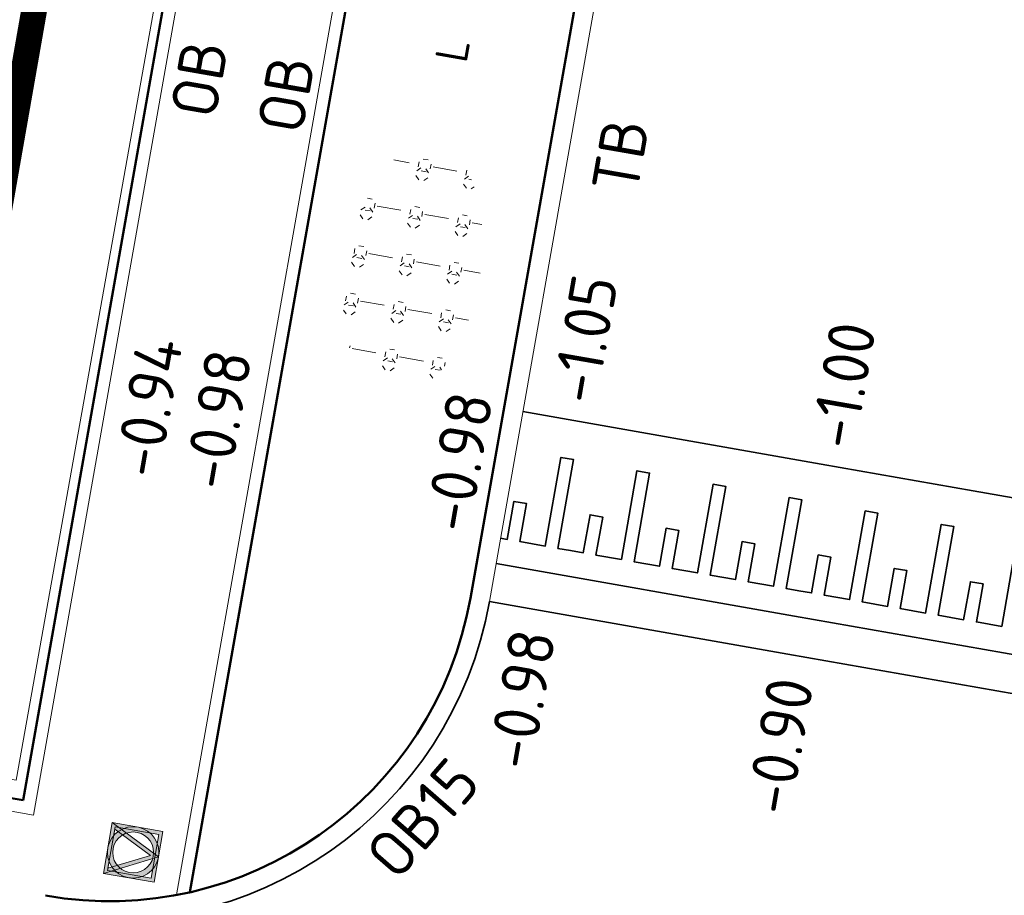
# Model space of a CAD drawing. Header units: metres. Extents: x 2514 to 227642, y 1683 to 852646.
# Tile 171 of 256: x 113819.35 to 113827, y 426316.46 to 426323.26. Entities that reach past the tile are written whole.
import ezdxf
from ezdxf.enums import TextEntityAlignment as Align
from ezdxf.lldxf.tags import DXFTag

# ---------------------------------------------------------------- set-up
doc = ezdxf.new("R2010")
doc.units = ezdxf.units.M
doc.linetypes.add('XX-CENTER', pattern=[8, 5, -1, 1, -1])
for name, color, linetype, lineweight in [('B-WE-KG-GRENS_PERCEEL-GV', 252, 'KG-PERCEEL', 18), ('N-WE-GR-HEESTER-S', 94, 'Continuous', 13), ('N-WE-IE-MEUBILAIR_WEGMEUBILAIR_VERKEERSBORD-S', 7, 'Continuous', 9), ('N-WE-KG-WERKGRENS-G', 7, 'XX-CENTER', 35), ('N-WE-VH-DREMPEL_BESTRAAT-G', 1, 'Continuous', 35), ('N-WE-VH-KANTOPSLUITING-T18', 1, 'Continuous', 18), ('N-WE-VH-KANTOPSLUITING_ACHTERKANTBAND-G', 1, 'Continuous', 50), ('N-WE-VH-KANTOPSLUITING_OPSLUITBAND_100X200-G', 1, 'Continuous', 18), ('N-WE-VH-KANTOPSLUITING_OPSLUITBAND_150X250-G', 1, 'Continuous', 35), ('N-WE-VH-KANTOPSLUITING_TROTTOIRBAND_130 150-G', 2, 'Continuous', 13), ('N-WE-VH-NAP-T18', 1, 'Continuous', 18)]:
    doc.layers.add(name, color=color, linetype=linetype, lineweight=lineweight)
doc.styles.add('ISO', font='NLCS-ISO.ttf')
doc.styles.add('NLCS-ISO', font='NLCS-ISO.ttf', dxfattribs={"height": 1.8})
doc.styles.add('NLCS-ISO-M200-T18', font='NLCS-ISO.ttf', dxfattribs={"height": 0.36})
doc.styles.get("Standard").update_dxf_attribs({"font": 'romans'})
tags = doc.linetypes.add('KG-PERCEEL', pattern='A,5.5,-2,["P",Standard,S=1.8,R=0,X=-0.5,Y=-0.9],-2,5.5,-2,[5,NLCS.SHX,S=0.75,R=0,X=0,Y=0],-2', length=19).pattern_tags.tags
tags[6] = DXFTag(74, 10)

# ---------------------------------------------------------------- blocks, each defined once
blk = doc.blocks.new('SGR-HEESTERS-SO')
at = {"ltscale": 0.1}
h = blk.add_hatch(dxfattribs=at)
h.set_pattern_fill('GR-HEESTERS', color=256, scale=0.1, style=0, pattern_type=2)
h.set_pattern_definition([(0, (-2.018678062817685, -1.134114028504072), (0, 0.75), [0.07663900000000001, -0.6733610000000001]), (45, (-1.942038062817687, -1.134114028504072), (4.440892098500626e-17, 0.7499998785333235), [0.078192, -0.9824680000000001]), (90, (-1.886748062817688, -1.078824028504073), (-0.75, 4.592425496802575e-17), [0.07663900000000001, -0.6733610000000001]), (135, (-1.886748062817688, -1.002184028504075), (-0.7499998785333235, 4.440892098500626e-17), [0.078192, -0.9824680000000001]), (180, (-1.942038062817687, -0.9468940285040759), (-9.184850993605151e-17, -0.75), [0.07663900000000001, -0.6733610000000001]), (225, (-2.018678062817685, -0.9468940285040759), (-1.332267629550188e-16, -0.7499998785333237), [0.078192, -0.9824680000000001]), (270, (-2.073968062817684, -1.002184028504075), (0.75, -1.377727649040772e-16), [0.07663900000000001, -0.6733610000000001]), (315, (-2.073968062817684, -1.078824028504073), (0.7499998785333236, -1.776356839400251e-16), [0.078192, -0.9824680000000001]), (90, (-1.980358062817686, -1.227004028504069), (-0.75, 4.592425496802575e-17), [0.3744400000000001, -0.37546])])
edge = h.paths.add_edge_path()
edge.add_ellipse((0, 0), major_axis=(1.980358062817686, 0), ratio=0.5254120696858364, start_angle=0, end_angle=360, ccw=False)
at = {"ltscale": 0.1, "style": 'NLCS-ISO'}
blk.add_attdef('TYPE', text='', height=0.5, dxfattribs=at).set_placement((3.470943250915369, -0.01606055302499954), align=Align.MIDDLE_CENTER)
blk = doc.blocks.new('N-SIE-WEG_VERKEERSBORD_ROND-SO')
h = blk.add_hatch(color=256)
h.dxf.hatch_style = 1
h.paths.add_polyline_path([(-1, 0, 1), (1, 0, 1)])
h.paths.add_polyline_path([(0.7957889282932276, 0, -1), (-0.7957889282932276, 0, -1)], flags=16)
h = blk.add_hatch(color=256)
h.dxf.hatch_style = 1
h.paths.add_polyline_path([(-0.7726747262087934, 0.8595052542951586), (-0.5111269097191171, 0.8595052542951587, -0.1349339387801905), (0, 1), (-1, 1), (-0.7999999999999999, 0.6, -0.03799421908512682), (-0.699995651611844, 0.7141471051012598)])
h = blk.add_hatch(color=256)
h.dxf.hatch_style = 1
h.paths.add_polyline_path([(-0.8595052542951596, 0.719010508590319), (-1, 1), (-1, 0, -0.1349339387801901), (-0.8595052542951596, 0.5111269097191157)])
h = blk.add_hatch(color=256)
h.dxf.hatch_style = 1
h.paths.add_polyline_path([(0.7726747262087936, 0.8595052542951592), (0.699995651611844, 0.71414710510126, -0.03799421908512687), (0.7999999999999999, 0.6), (1, 1), (0, 1, -0.1349339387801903), (0.5111269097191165, 0.8595052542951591)])
h = blk.add_hatch(color=256)
h.dxf.hatch_style = 1
h.paths.add_polyline_path([(0.8595052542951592, 0.5111269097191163, -0.1349339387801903), (1, 0), (1, 1), (0.8595052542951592, 0.7190105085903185)])
h = blk.add_hatch(color=256)
h.dxf.hatch_style = 1
h.paths.add_polyline_path([(-0.1056260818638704, -0.7887478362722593, 0.06666054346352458), (0.1056260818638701, -0.7887478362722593), (0.6943739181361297, 0.3887478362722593, 0.0503175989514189), (0.6027287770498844, 0.5196133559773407), (-3.885780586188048e-16, -0.6858441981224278), (-0.6027287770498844, 0.5196133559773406, 0.0503175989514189), (-0.6943739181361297, 0.3887478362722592)])
h = blk.add_hatch(color=256)
h.dxf.hatch_style = 1
h.paths.add_polyline_path([(0, -1, -0.1349339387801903), (-0.5111269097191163, -0.8595052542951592), (-0.8595052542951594, -0.8595052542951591), (-0.8595052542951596, -0.5111269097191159, -0.1349339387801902), (-1, 0), (-1, -0.9999999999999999)])
h = blk.add_hatch(color=256)
h.dxf.hatch_style = 1
h.paths.add_polyline_path([(0.8595052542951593, -0.8595052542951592), (0.5111269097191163, -0.8595052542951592, -0.1349339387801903), (0, -1), (1, -1), (1, 0, -0.1349339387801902), (0.8595052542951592, -0.5111269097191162)])
for points in [[(-1, -0.9999999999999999), (1, -1), (1, 1), (-1, 1)], [(-0.8595052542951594, -0.8595052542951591), (0.8595052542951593, -0.8595052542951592), (0.8595052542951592, 0.8595052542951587), (-0.8595052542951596, 0.8595052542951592)]]:
    blk.add_lwpolyline(points, close=True)
at = {"flags": 128}
for points in [[(-1, 1), (-1.83697019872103e-16, -1), (1, 1)], [(-0.7726747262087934, 0.8595052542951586), (-3.33066907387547e-16, -0.6858441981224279), (0.7726747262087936, 0.8595052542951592)]]:
    blk.add_lwpolyline(points, close=True, dxfattribs=at)
for radius in [1, 0.7957889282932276]:
    blk.add_circle((0, 0), radius)
at = {"lineweight": 30, "flags": 104}
blk.add_attdef('bordgegevens', text='', height=1.8, dxfattribs=at).set_placement((2.208614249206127, 3.210457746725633), align=Align.TOP_LEFT)

msp = doc.modelspace()

# ---------------------------------------------------------------- linework, layer by layer
at = {"layer": 'B-WE-KG-GRENS_PERCEEL-GV', "ltscale": 0.2}
msp.add_lwpolyline([(113819.2770000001, 426340.9470000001), (113815.2750000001, 426318.0670000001), (113819.3210000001, 426317.3520000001), (113823.4010000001, 426340.2150000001)], dxfattribs=at)
at = {"layer": 'N-WE-KG-WERKGRENS-G', "ltscale": 0.5, "const_width": 0.2, "flags": 128}
msp.add_lwpolyline([(113769.2433135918, 426371.3626228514), (113822.2165960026, 426362.1249651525), (113825.4333542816, 426357.4231640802), (113818.6387605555, 426318.6453384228), (113777.2584894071, 426325.4945590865), (113776.5684657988, 426321.3257104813), (113771.3560194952, 426322.1358081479), (113770.81281184, 426317.9953198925), (113789.4729923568, 426314.7592495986), (113787.6637104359, 426304.3501223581), (113786.1985428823, 426304.5778469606), (113784.1871529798, 426292.5626432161), (113782.241229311, 426292.8883980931), (113780.1453966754, 426281.17160305), (113758.7673172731, 426284.8719370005), (113758.2483481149, 426281.8736768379), (113739.2359885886, 426285.1645280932), (113737.6570732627, 426287.6010270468), (113767.6991890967, 426369.2982580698)], close=True, dxfattribs=at)
at = {"layer": 'N-WE-VH-DREMPEL_BESTRAAT-G'}
for points in [[(113823.2567339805, 426320.2167189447), (113825.5742646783, 426319.8086413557), (113826.7560832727, 426319.6005432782), (113827.9379018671, 426319.3924452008), (113828.1837299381, 426319.3491590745)], [(113827.0979982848, 426319.2357226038), (113826.9766077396, 426318.5463284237), (113826.7796379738, 426318.5810114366), (113826.8316624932, 426318.8764660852), (113826.7331776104, 426318.8938075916), (113826.6811530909, 426318.598352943), (113826.5826682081, 426318.6156944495), (113826.4841833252, 426318.633035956), (113826.6055738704, 426319.322430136), (113826.5070889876, 426319.3397716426), (113826.3856984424, 426318.6503774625), (113826.1887286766, 426318.6850604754), (113826.240753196, 426318.9805151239), (113826.1422683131, 426318.9978566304), (113826.0902437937, 426318.7024019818), (113825.893274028, 426318.7370849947), (113826.0146645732, 426319.4264791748), (113825.9161796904, 426319.4438206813), (113825.7947891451, 426318.7544265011), (113825.5978193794, 426318.7891095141), (113825.6498438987, 426319.0845641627), (113825.5513590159, 426319.1019056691), (113825.4993344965, 426318.8064510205), (113825.4008496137, 426318.823792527), (113825.3023647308, 426318.8411340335), (113825.423755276, 426319.5305282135), (113825.3252703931, 426319.54786972), (113825.2038798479, 426318.8584755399), (113825.0069100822, 426318.8931585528), (113825.0589346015, 426319.1886132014), (113824.9604497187, 426319.2059547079), (113824.9084251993, 426318.9105000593), (113824.7114554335, 426318.9451830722), (113824.8328459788, 426319.6345772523), (113824.7343610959, 426319.6519187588), (113824.6129705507, 426318.9625245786), (113824.416000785, 426318.9972075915), (113824.4680253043, 426319.2926622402), (113824.3695404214, 426319.3100037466), (113824.3175159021, 426319.014549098), (113824.1205461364, 426319.0492321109), (113824.2419366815, 426319.738626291), (113824.1434517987, 426319.7559677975), (113824.0220612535, 426319.0665736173), (113823.8250914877, 426319.1012566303), (113823.8771160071, 426319.3967112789), (113823.7786311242, 426319.4140527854), (113823.7266066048, 426319.1185981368), (113823.628121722, 426319.1359396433), (113823.5296368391, 426319.1532811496), (113823.6510273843, 426319.8426753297), (113823.5525425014, 426319.8600168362), (113823.4311519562, 426319.1706226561), (113823.2341821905, 426319.205305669), (113823.2862067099, 426319.5007603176), (113823.187721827, 426319.518101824), (113823.1356973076, 426319.2226471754), (113823.0833189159, 426319.231870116)], [(113823.048635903, 426319.0349003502), (113825.3661666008, 426318.6268227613), (113826.5479851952, 426318.4187246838), (113827.7298037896, 426318.2106266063), (113827.9751959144, 426318.1674172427)], [(113822.9966113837, 426318.7394457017), (113825.3141420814, 426318.3313681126), (113826.4959606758, 426318.1232700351), (113827.6777792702, 426317.9151719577), (113827.9230624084, 426317.8719817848)]]:
    msp.add_lwpolyline(points, dxfattribs=at)
at = {"layer": 'N-WE-VH-KANTOPSLUITING_ACHTERKANTBAND-G', "ltscale": 0.2}
for p, q in [((113829.9265550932, 426358.8610318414), (113822.8488950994, 426318.7655205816)), ((113819.3754141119, 426317.1952918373), (113826.697, 426358.686)), ((113824.5539082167, 426338.4850694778), (113820.6710268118, 426316.4811619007)), ((113777.8986955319, 426324.4986338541), (113819.3754141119, 426317.1952918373))]:
    msp.add_line(p, q, dxfattribs=at)
msp.add_arc((113820.0422856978, 426319.2609432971), 2.85, 260.0135621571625, 349.9892741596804, dxfattribs=at)
at = {"layer": 'N-WE-VH-KANTOPSLUITING_OPSLUITBAND_100X200-G', "ltscale": 0.2}
for p, q in [((113819.4565211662, 426317.0794718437), (113826.802853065, 426358.7104132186)), ((113824.4728075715, 426338.6009257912), (113820.5656431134, 426316.4594085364)), ((113777.9798389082, 426324.3828074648), (113819.4565211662, 426317.0794718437))]:
    msp.add_line(p, q, dxfattribs=at)
at = {"layer": 'N-WE-VH-KANTOPSLUITING_OPSLUITBAND_150X250-G', "ltscale": 0.2}
msp.add_arc((113820.0422856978, 426319.2609432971), 3, 260.0135621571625, 349.9892741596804, dxfattribs=at)
at = {"layer": 'N-WE-VH-KANTOPSLUITING_TROTTOIRBAND_130 150-G', "ltscale": 0.2}
msp.add_line((113830.0742713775, 426358.8349569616), (113822.9966113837, 426318.7394457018), dxfattribs=at)

# ---------------------------------------------------------------- block references
at = {"layer": 'N-WE-GR-HEESTER-S', "xscale": 0.5, "yscale": 0.5, "zscale": 0.5, "rotation": 80.01356215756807}
msp.add_blockref('SGR-HEESTERS-SO', (113822.4018327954, 426321.3168010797), dxfattribs=at).add_auto_attribs({'TYPE': 'L'})
at = {"layer": 'N-WE-IE-MEUBILAIR_WEGMEUBILAIR_VERKEERSBORD-S', "ltscale": 0.2, "xscale": 0.2, "yscale": 0.2, "zscale": 0.2, "rotation": 80.05004763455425}
msp.add_blockref('N-SIE-WEG_VERKEERSBORD_ROND-SO', (113820.2297255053, 426316.7898480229), dxfattribs=at)

# ---------------------------------------------------------------- texts
at = {"layer": 'N-WE-VH-KANTOPSLUITING-T18', "style": 'NLCS-ISO-M200-T18'}
for s, rotation, p in [('OB', 80.10862630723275, (113820.8689736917, 426322.4821707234)), ('OB', 80.10862630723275, (113821.5434407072, 426322.3621079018)), ('TB', 80.10862630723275, (113824.1440351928, 426321.8975865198)), ('OB15', 48.96609163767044, (113822.2823794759, 426316.5557006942))]:
    msp.add_text(s, height=0.36, rotation=rotation, dxfattribs=at).set_placement(p)
at = {"layer": 'N-WE-VH-NAP-T18', "style": 'ISO'}
for s, p in [('-1.05', (113823.828602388, 426320.2611594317)), ('-1.00', (113825.8361172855, 426319.9089881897)), ('-0.94', (113820.4314316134, 426319.6857624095)), ('-0.98', (113820.9697729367, 426319.5913230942)), ('-0.98', (113822.8431882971, 426319.2626764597)), ('-0.98', (113823.3296944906, 426317.4171877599)), ('-0.90', (113825.3372093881, 426317.0650165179))]:
    msp.add_text(s, height=0.36, rotation=80.10862630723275, dxfattribs=at).set_placement(p)

doc.saveas('drawing.dxf')
